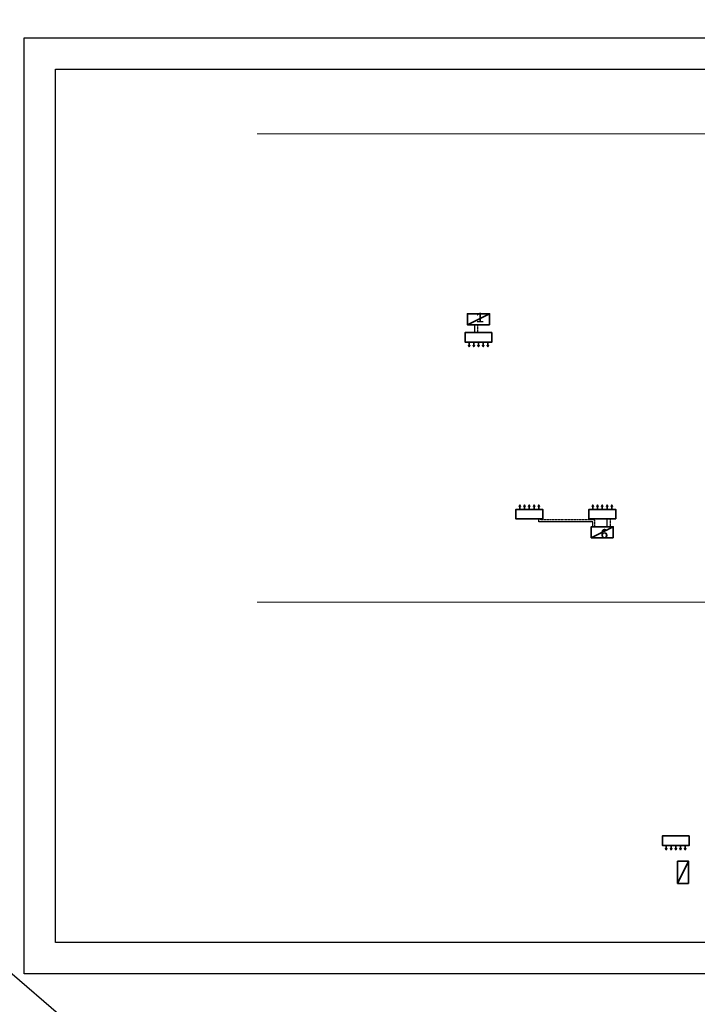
# Model space of a CAD drawing. Header units: millimetres. Extents: x -424979 to 718034, y -72486 to 344972.
# Tile 5 of 256: x -160289 to -74341, y 83282 to 208236. Entities that reach past the tile are written whole.
import ezdxf
from ezdxf.xclip import XClip

# ---------------------------------------------------------------- set-up
doc = ezdxf.new("R2010")
doc.units = ezdxf.units.MM
doc.header["$MEASUREMENT"] = 0
doc.header["$XCLIPFRAME"] = 0
doc.linetypes.add('DASHED', pattern=[19.049999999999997, 12.7, -6.349999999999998])
doc.layers.add('Nowe_Adnotacja - Teksty_Nr_pióra__86', color=7, linetype='Continuous', lineweight=20, true_color=0x5555ff)
doc.layers.add('Rysunki i obrazki', color=7, linetype='Continuous')
for name, color, linetype, lineweight in [('SAN_PRZEWODY_POWROTNE_C_O__NA_RZUCIE', 5, 'Continuous', 25), ('SAN_PRZEWODY_ZASILAJACE_C_O__NA_RZUCIE', 1, 'Continuous', 25), ('SKAN - RZUT_7_0_Nr_pióra__1', 7, 'Continuous', 13)]:
    doc.layers.add(name, color=color, linetype=linetype, lineweight=lineweight)
doc.styles.add('STYL_AUTOMATYCZNY_4', font='arialbd.ttf')
picture_1 = doc.add_image_def('image7.tif', size_in_pixel=(14115, 7016))

# ---------------------------------------------------------------- blocks, each defined once
blk = doc.blocks.new('klima wew')
at = {"color": 1, "lineweight": 35}
for points in [[(18832.25394580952, 2403.209032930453), (18832.25394580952, 2343.209032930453), (18662.25394580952, 2343.209032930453), (18662.25394580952, 2403.209032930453), (18832.25394580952, 2403.209032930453)], [(18687.25394580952, 2343.209032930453), (18687.25394580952, 2315.089514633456), (18683.03259412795, 2326.373802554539)], [(18687.25394580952, 2343.209032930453), (18687.25394580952, 2315.089514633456), (18691.47529749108, 2326.373802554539)], [(18717.25394580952, 2343.209032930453), (18717.25394580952, 2315.089514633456), (18713.03259412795, 2326.373802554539)], [(18717.25394580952, 2343.209032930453), (18717.25394580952, 2315.089514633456), (18721.47529749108, 2326.373802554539)], [(18747.25394580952, 2343.209032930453), (18747.25394580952, 2315.089514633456), (18743.03259412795, 2326.373802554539)], [(18747.25394580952, 2343.209032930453), (18747.25394580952, 2315.089514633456), (18751.47529749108, 2326.373802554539)], [(18777.25394580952, 2343.209032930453), (18777.25394580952, 2315.089514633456), (18773.03259412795, 2326.373802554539)], [(18777.25394580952, 2343.209032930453), (18777.25394580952, 2315.089514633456), (18781.47529749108, 2326.373802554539)], [(18807.25394580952, 2343.209032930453), (18807.25394580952, 2315.089514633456), (18803.03259412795, 2326.373802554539)], [(18807.25394580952, 2343.209032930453), (18807.25394580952, 2315.089514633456), (18811.47529749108, 2326.373802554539)]]:
    blk.add_lwpolyline(points, dxfattribs=at)
blk = doc.blocks.new('Rysunek_7_7', base_point=(-247133.118524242, 120862.6709692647))
at = {"layer": 'SKAN - RZUT_7_0_Nr_pióra__1', "color": 7, "lineweight": 13}
image = blk.add_image(picture_1, insert=(-306883.0907464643, 91162.66263593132), size_in_units=(119499.94444444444, 59400.01666666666), dxfattribs=at)
image.set_boundary_path([(-0.5, -0.5), (14114.5, 7015.5)])
blk = doc.blocks.new('dfds')
at = {"color": 1, "lineweight": 35}
for points in [[(25642.41576346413, 5339.730032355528), (25642.32587829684, 5479.730003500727), (25572.32587829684, 5479.730003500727), (25572.32587829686, 5339.730032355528), (25642.41573457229, 5339.775032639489)], [(25572.32587829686, 5339.730032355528), (25642.32587829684, 5479.730003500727)]]:
    blk.add_lwpolyline(points, dxfattribs=at)

msp = doc.modelspace()

# ---------------------------------------------------------------- linework, layer by layer
msp.add_lwpolyline([(8271.887138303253, 87137.83271976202), (-159728.1128616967, 87137.83271976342), (-159728.1128616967, 205937.8327197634), (8271.887138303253, 205937.8327197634), (8271.887138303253, 87137.83271976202)])
msp.add_lwpolyline([(4271.887138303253, 91137.83271976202), (-155728.1128616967, 91137.83271976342), (-155728.1128616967, 201937.8327197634), (4271.887138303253, 201937.8327197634)], close=True)
at = {"color": 1, "lineweight": 35}
for points in [[(-75449.50574916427, 98630.66812148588), (-75451.30345251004, 101430.6675443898), (-76851.30345251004, 101430.6675443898), (-76851.30345251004, 98630.66812148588), (-75449.50632700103, 98631.56812716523)], [(-76851.30345251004, 98630.66812148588), (-75451.30345251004, 101430.6675443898)]]:
    msp.add_lwpolyline(points, dxfattribs=at)
at = {"layer": 'SAN_PRZEWODY_POWROTNE_C_O__NA_RZUCIE', "linetype": 'DASHED', "lineweight": 30}
for points in [[(-102203.4423959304, 169511.431171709), (-102203.4423959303, 168517.693132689)], [(-87356.34540134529, 143889.8399116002), (-87356.34540134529, 144761.0383426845), (-94178.9031341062, 144761.0383426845), (-94178.9031341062, 144883.5089540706)], [(-85380.06626289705, 144883.5089540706), (-85380.0662628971, 143889.8399116)]]:
    msp.add_lwpolyline(points, dxfattribs=at)
at = {"layer": 'SAN_PRZEWODY_ZASILAJACE_C_O__NA_RZUCIE', "color": 1, "lineweight": 30}
msp.add_line((25000.4670576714, -72486.37155059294), (-424978.5498485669, 313059.0302587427), dxfattribs=at)
for points in [[(-102609.804865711, 169511.6920714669), (-102609.804865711, 168517.693132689)], [(-87606.34540134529, 143889.8399116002), (-87606.34540134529, 144511.0383426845), (-94428.9031341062, 144511.0383426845), (-94428.9031341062, 144883.5089540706)], [(-85804.76447986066, 144883.5089540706), (-85804.76447986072, 143889.8399116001)]]:
    msp.add_lwpolyline(points, dxfattribs=at)

# ---------------------------------------------------------------- block references
at = {"xscale": -20, "yscale": 20, "zscale": 20}
for name, p, rotation in [('dfds', (6098.623023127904, 682358.7785927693), 90), ('klima wew', (-470596.0901584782, 192947.6896126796), 180), ('klima wew', (-461338.3389078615, 192947.6896126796), 180), ('dfds', (21801.34036689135, 655336.3574775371), 90)]:
    msp.add_blockref(name, p, dxfattribs=dict(at, rotation=rotation))
at = {"xscale": 20, "yscale": 20, "zscale": 20}
for p in [(-477041.0562516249, 120453.51247408), (-452015.1799815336, 56592.15246539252)]:
    msp.add_blockref('klima wew', p, dxfattribs=at)
at = {"layer": 'Rysunki i obrazki', "color": 151, "linetype": 'Continuous', "lineweight": 20, "true_color": 0x80c2ff}
ref = msp.add_blockref('Rysunek_7_7', (-70410.48857465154, 164030.1084280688), dxfattribs=at)
XClip(ref).set_block_clipping_path([(-306883.0907464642, 91162.66263593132), (-187383.1463020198, 150562.679302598)])

# ---------------------------------------------------------------- texts
at = {"layer": 'Nowe_Adnotacja - Teksty_Nr_pióra__86', "color": 173, "linetype": 'Continuous', "lineweight": 20, "true_color": 0x5555ff, "char_height": 1200, "attachment_point": 2, "style": 'STYL_AUTOMATYCZNY_4'}
for s, insert in [('\\A1;{\\pqc;\\fArial|b1|i0|c238|p0;\\W1.000000;1}', (-101920.2611007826, 171037.493824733)), ('\\A1;{\\pqc;\\fArial|b1|i0|c238|p0;\\W1.000000;6}', (-86126.13857284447, 143612.6971812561))]:
    msp.add_mtext(s, dxfattribs=dict(at, insert=insert))

doc.saveas('drawing.dxf')
